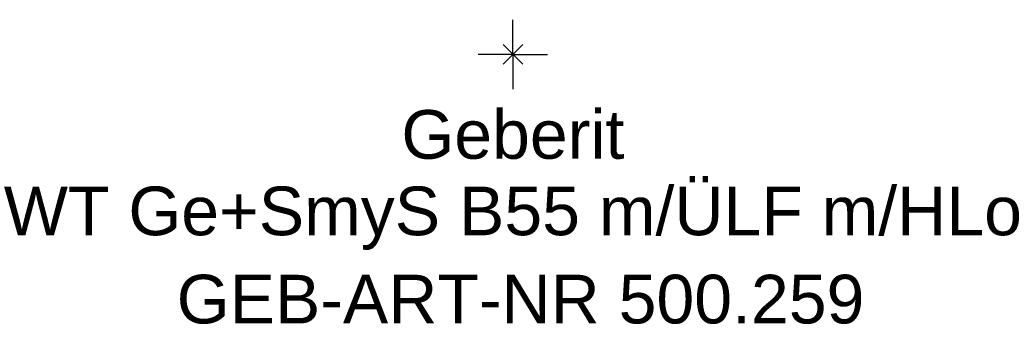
# Model space of a CAD drawing. Header units: millimetres. Extents: x -275 to 275, y -19 to 850.
# Tile 1 of 2: x -35 to 35, y -19 to 2. Entities that reach past the tile are written whole.
import ezdxf
from ezdxf.enums import TextEntityAlignment as Align

# ---------------------------------------------------------------- set-up
doc = ezdxf.new("R2010")
doc.units = ezdxf.units.MM
doc.layers.get('0').update_dxf_attribs({"linetype": 'CONTINUOUS'})
for name, color, linetype, lineweight in [('Arbeitspunkt(DIN)', 7, 'CONTINUOUS', 25), ('GEB-ART-NR', 1, 'CONTINUOUS', 18), ('GEB-BEZUG', 2, 'CONTINUOUS', 25), ('GEB-TEXT', 5, 'CONTINUOUS', 18)]:
    doc.layers.add(name, color=color, linetype=linetype, lineweight=lineweight)
doc.styles.get("Standard").update_dxf_attribs({"font": 'arial.ttf'})

# ---------------------------------------------------------------- blocks, each defined once
blk = doc.blocks.new('Einfügepunkt')
at = {"layer": 'GEB-BEZUG'}
for p, q in [((-0.707, -0.707), (0.707, 0.707)), ((-0.707, 0.707), (0.707, -0.707))]:
    blk.add_line(p, q, dxfattribs=at)

msp = doc.modelspace()

# ---------------------------------------------------------------- linework, layer by layer
at = {"layer": 'Arbeitspunkt(DIN)', "ltscale": 25}
for q in [(0, 2.5), (-2.5, 0), (0, -2.5), (2.5, 0)]:
    msp.add_line((0, 0), q, dxfattribs=at)

# ---------------------------------------------------------------- block references
at = {"ltscale": 25}
msp.add_blockref('Einfügepunkt', (0, 0), dxfattribs=at)

# ---------------------------------------------------------------- texts
at = {"layer": 'GEB-ART-NR'}
msp.add_text('GEB-ART-NR 500.259', height=3.5, dxfattribs=at).set_placement((0.553, -19.343), align=Align.CENTER)
at = {"layer": 'GEB-TEXT'}
for s, p in [('Geberit', (0, -7.5)), ('WT Ge+SmyS B55 m/ÜLF m/HLo', (0, -13))]:
    msp.add_text(s, height=3.5, dxfattribs=at).set_placement(p, align=Align.CENTER)

doc.saveas('drawing.dxf')
